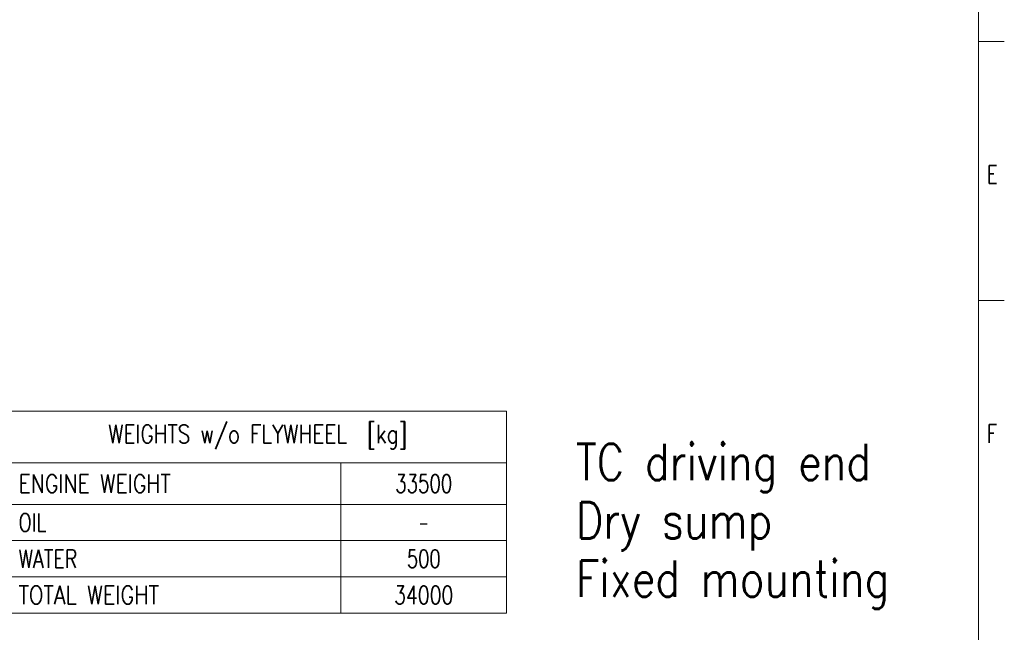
# Model space of a CAD drawing. Header units: inches. Extents: x 0 to 17820, y -10 to 12600.
# Tile 87 of 117: x 12120 to 17820, y 2880 to 6426. Entities that reach past the tile are written whole.
import ezdxf

# ---------------------------------------------------------------- set-up
doc = ezdxf.new("R2010")
doc.units = ezdxf.units.IN
doc.layers.add('210', color=7, linetype='Continuous', true_color=0xffffff)
doc.layers.add('254', color=7, linetype='Continuous', true_color=0xffffff)
doc.styles.add('latin_extended', font='simplex.shx')

# ---------------------------------------------------------------- blocks, each defined once
blk = doc.blocks.new('TabularNote1')
at = {"layer": '254', "color": 172, "linetype": 'Continuous', "lineweight": 18}
for p, q in [((0, 0), (64, 0)), ((0, 0), (0, -10)), ((64, 0), (96, 0)), ((96, 0), (96, -10)), ((0, -10), (64, -10)), ((0, -10), (0, -18)), ((64, -10), (96, -10)), ((64, -10), (64, -18)), ((96, -10), (96, -18)), ((0, -18), (64, -18)), ((0, -18), (0, -25)), ((64, -18), (96, -18)), ((64, -18), (64, -25)), ((96, -18), (96, -25)), ((0, -25), (64, -25)), ((0, -25), (0, -32)), ((64, -25), (96, -25)), ((64, -25), (64, -32)), ((96, -25), (96, -32)), ((0, -32), (64, -32)), ((64, -32), (96, -32)), ((64, -32), (64, -39)), ((96, -32), (96, -39)), ((0, -39), (64, -39)), ((64, -39), (96, -39))]:
    blk.add_line(p, q, dxfattribs=at)
at = {"layer": '254', "color": 172, "linetype": 'Continuous', "lineweight": 25}
blk.add_line((0, -32), (0, -39), dxfattribs=at)
at = {"layer": '254', "color": 2, "linetype": 'Continuous', "lineweight": 13, "char_height": 3.5, "line_spacing_factor": 0.963855, "style": 'latin_extended'}
for s, insert, attachment_point in [('\\W0.8098;WEIGHTS w/o FLYWHEEL  [kg]', (48, -5), 5), ('\\W0.8258;ENGINE WEIGHT', (1.8175, -14), 4), ('\\W0.7330;33500', (80, -14), 5), ('\\W0.7656;OIL', (1.8175, -21.5), 4), ('\\W0.5104;-', (80, -21.5), 5), ('\\W0.7713;WATER', (1.8175, -28.5), 4), ('\\W0.7231;500', (80, -28.5), 5), ('\\W0.8408;TOTAL WEIGHT', (1.8175, -35.5), 4), ('\\W0.7610;34000', (80, -35.5), 5)]:
    blk.add_mtext(s, dxfattribs=dict(at, insert=insert, attachment_point=attachment_point))

msp = doc.modelspace()

# ---------------------------------------------------------------- linework, layer by layer
at = {"layer": '210', "color": 7, "linetype": 'Continuous', "lineweight": 18}
for p, q in [((17670, 150), (17670, 12450)), ((17820, 6300), (17670, 6300)), ((17820, 4800), (17670, 4800))]:
    msp.add_line(p, q, dxfattribs=at)

# ---------------------------------------------------------------- block references
at = {"layer": '254', "color": 172, "linetype": 'Continuous', "lineweight": 18, "xscale": 30, "yscale": 30, "zscale": 30}
msp.add_blockref('TabularNote1', (12059.028, 4160.787), dxfattribs=at)

# ---------------------------------------------------------------- texts
at = {"layer": '210', "color": 211, "linetype": 'Continuous', "lineweight": 18, "char_height": 105, "attachment_point": 7, "line_spacing_factor": 0.963855, "style": 'latin_extended'}
for s, insert in [('\\W0.7067;E', (17720.332, 5477.733)), ('\\W0.7067;F', (17720.332, 3977.733))]:
    msp.add_mtext(s, dxfattribs=dict(at, insert=insert))
at = {"layer": '254', "color": 2, "linetype": 'Continuous', "lineweight": 13, "insert": (15340.444, 3015.824), "char_height": 210, "attachment_point": 7, "line_spacing_factor": 0.963855, "style": 'latin_extended'}
msp.add_mtext('\\W0.8361;TC driving end\\PDry sump\\PFixed mounting', dxfattribs=at)

doc.saveas('drawing.dxf')
